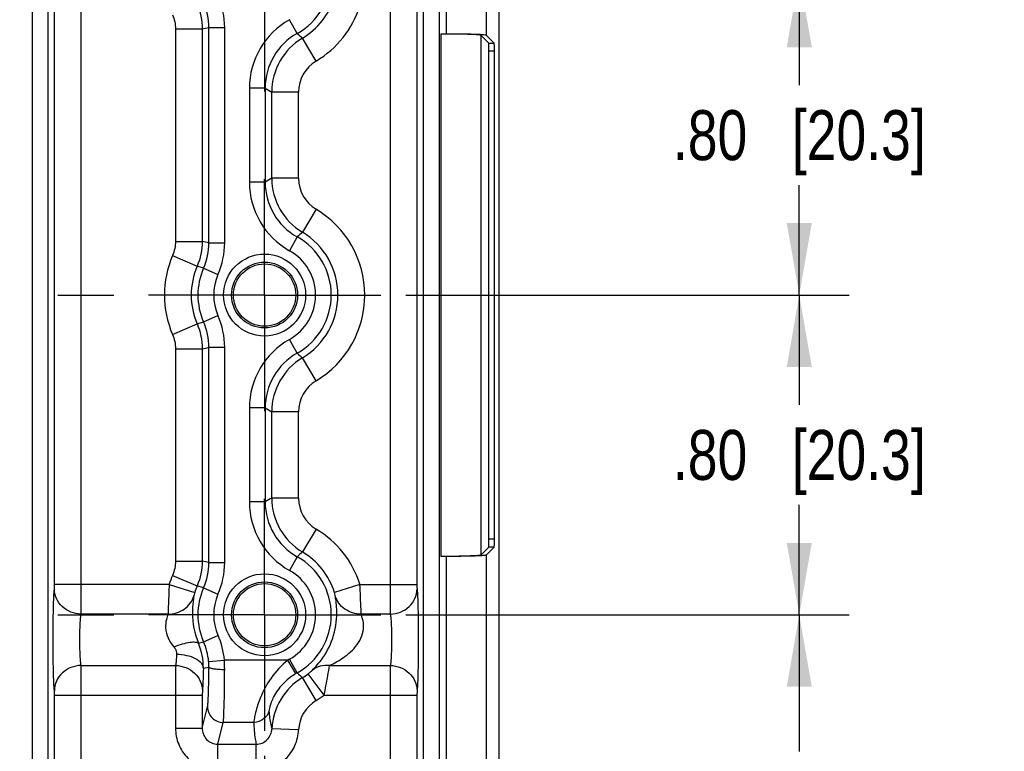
# Model space of a CAD drawing. Header units: inches. Extents: x 0 to 34, y 0 to 22.
# Tile 94 of 145: x 23 to 25.5, y 3.8 to 5.6. Entities that reach past the tile are written whole.
import ezdxf

# ---------------------------------------------------------------- set-up
doc = ezdxf.new("R2010")
doc.units = ezdxf.units.IN
doc.header["$LTSCALE"] = 1.87
doc.header["$MEASUREMENT"] = 0
doc.linetypes.add('CENTER', pattern=[0.6, 0.375, -0.075, 0.075, -0.075])
doc.layers.get('0').update_dxf_attribs({"linetype": 'CONTINUOUS'})
doc.layers.add('02___PRT_ALL_AXES', color=7, linetype='CONTINUOUS')
doc.layers.add('DIMENSIONS', color=7, linetype='CONTINUOUS')
doc.styles.get("Standard").update_dxf_attribs({"font": 'txt', "width": 0.8})
doc.dimstyles.new('DIMSTYLE_2', dxfattribs={"dimtxt": 0.125, "dimasz": 0.18, "dimexe": 0.125, "dimexo": 0.0625, "dimgap": 0.0625, "dimtad": 0, "dimtih": 1, "dimtoh": 1, "dimzin": 4, "dimdsep": 46, "dimtxsty": 'STANDARD', "dimblk": '_FILLED', "dimblk1": '_FILLED', "dimblk2": '_FILLED', "dimcen": 0.09, "dimadec": 0, "dimazin": 0, "dimtp": 0.01, "dimtm": 0.01, "dimtfac": 1, "dimtofl": 0, "dimtmove": 0, "dimatfit": 3, "dimldrblk": '_FILLED', "dimfxl": 1, "dimtolj": 1, "dimtzin": 4, "dimarcsym": 0})

# ---------------------------------------------------------------- blocks, each defined once
blk = doc.blocks.new('_FILLED')
at = {"color": 0, "linetype": 'BYBLOCK'}
blk.add_solid([(0, 0), (-1, 0.174), (-1, -0.174)], dxfattribs=at)
blk = doc.blocks.new('*D9')
at = {"layer": 'DIMENSIONS', "color": 2, "linetype": 'CONTINUOUS'}
for p, q in [((18.9227, 3.7402), (18.9227, 2.2838)), ((23.6471, 3.7402), (23.6471, 2.2838)), ((18.9227, 2.4088), (20.7099, 2.4088)), ((23.6471, 2.4088), (21.8599, 2.4088))]:
    blk.add_line(p, q, dxfattribs=at)
at = {"layer": 'DIMENSIONS', "color": 2, "linetype": 'CONTINUOUS', "xscale": 0.18, "yscale": 0.18, "zscale": 0.18, "rotation": 180}
blk.add_blockref('_FILLED', (18.9227, 2.4088), dxfattribs=at)
at = {"layer": 'DIMENSIONS', "color": 2, "linetype": 'CONTINUOUS', "xscale": 0.18, "yscale": 0.18, "zscale": 0.18}
blk.add_blockref('_FILLED', (23.6471, 2.4088), dxfattribs=at)
at = {"layer": 'DIMENSIONS', "color": 2, "linetype": 'CONTINUOUS', "insert": (21.2849, 2.4713), "char_height": 0.125, "width": 1.025, "attachment_point": 2, "line_spacing_factor": 0.9}
blk.add_mtext('4.72{\\Ftxt.shx;\\W1.000000;\\H0.125000; }[120]', dxfattribs=at)
blk = doc.blocks.new('*D11')
at = {"layer": 'DIMENSIONS', "color": 2, "linetype": 'CONTINUOUS'}
for p, q in [((11.287, 4.6696), (11.287, 0.7838)), ((24.2338, 3.1965), (24.2338, 0.7838)), ((11.287, 0.9088), (17.0354, 0.9088)), ((24.2338, 0.9088), (18.4854, 0.9088))]:
    blk.add_line(p, q, dxfattribs=at)
at = {"layer": 'DIMENSIONS', "color": 2, "linetype": 'CONTINUOUS', "xscale": 0.18, "yscale": 0.18, "zscale": 0.18, "rotation": 180}
blk.add_blockref('_FILLED', (11.287, 0.9088), dxfattribs=at)
at = {"layer": 'DIMENSIONS', "color": 2, "linetype": 'CONTINUOUS', "xscale": 0.18, "yscale": 0.18, "zscale": 0.18}
blk.add_blockref('_FILLED', (24.2338, 0.9088), dxfattribs=at)
at = {"layer": 'DIMENSIONS', "color": 2, "linetype": 'CONTINUOUS', "insert": (17.7604, 0.9713), "char_height": 0.125, "width": 1.325, "attachment_point": 2, "line_spacing_factor": 0.9}
blk.add_mtext('12.95{\\Ftxt.shx;\\W1.000000;\\H0.125000; }[328.9]', dxfattribs=at)
blk = doc.blocks.new('*D12')
at = {"layer": 'DIMENSIONS', "color": 2, "linetype": 'CONTINUOUS'}
for p, q in [((23.9999, 4.0931), (25.1088, 4.0931)), ((24.9838, 4.0931), (24.9838, 3.7511)), ((24.9838, 3.159), (24.9838, 3.5011)), ((24.1963, 3.159), (25.1088, 3.159))]:
    blk.add_line(p, q, dxfattribs=at)
at = {"layer": 'DIMENSIONS', "color": 2, "linetype": 'CONTINUOUS', "xscale": 0.18, "yscale": 0.18, "zscale": 0.18}
for p, rotation in [((24.9838, 4.0931), 90), ((24.9838, 3.159), 270)]:
    blk.add_blockref('_FILLED', p, dxfattribs=dict(at, rotation=rotation))
at = {"layer": 'DIMENSIONS', "color": 2, "linetype": 'CONTINUOUS', "insert": (24.9838, 3.6886), "char_height": 0.125, "width": 1.025, "attachment_point": 2, "line_spacing_factor": 0.9}
blk.add_mtext('.93{\\Ftxt.shx;\\W1.000000;\\H0.125000; }[23.7]', dxfattribs=at)
blk = doc.blocks.new('*D13')
at = {"layer": 'DIMENSIONS', "color": 2, "linetype": 'CONTINUOUS'}
for p, q in [((23.9999, 4.8931), (25.1088, 4.8931)), ((24.9838, 4.8931), (24.9838, 4.6181)), ((24.9838, 4.0931), (24.9838, 4.3681)), ((23.9999, 4.0931), (25.1088, 4.0931))]:
    blk.add_line(p, q, dxfattribs=at)
at = {"layer": 'DIMENSIONS', "color": 2, "linetype": 'CONTINUOUS', "xscale": 0.18, "yscale": 0.18, "zscale": 0.18}
for p, rotation in [((24.9838, 4.8931), 90), ((24.9838, 4.0931), 270)]:
    blk.add_blockref('_FILLED', p, dxfattribs=dict(at, rotation=rotation))
at = {"layer": 'DIMENSIONS', "color": 2, "linetype": 'CONTINUOUS', "insert": (24.9838, 4.5556), "char_height": 0.125, "width": 1.025, "attachment_point": 2, "line_spacing_factor": 0.9}
blk.add_mtext('.80{\\Ftxt.shx;\\W1.000000;\\H0.125000; }[20.3]', dxfattribs=at)
blk = doc.blocks.new('*D14')
at = {"layer": 'DIMENSIONS', "color": 2, "linetype": 'CONTINUOUS'}
for p, q in [((23.9999, 5.6931), (25.1088, 5.6931)), ((24.9838, 5.6931), (24.9838, 5.4181)), ((24.9838, 4.8931), (24.9838, 5.1681)), ((23.9999, 4.8931), (25.1088, 4.8931))]:
    blk.add_line(p, q, dxfattribs=at)
at = {"layer": 'DIMENSIONS', "color": 2, "linetype": 'CONTINUOUS', "xscale": 0.18, "yscale": 0.18, "zscale": 0.18}
for p, rotation in [((24.9838, 5.6931), 90), ((24.9838, 4.8931), 270)]:
    blk.add_blockref('_FILLED', p, dxfattribs=dict(at, rotation=rotation))
at = {"layer": 'DIMENSIONS', "color": 2, "linetype": 'CONTINUOUS', "insert": (24.9838, 5.3556), "char_height": 0.125, "width": 1.025, "attachment_point": 2, "line_spacing_factor": 0.9}
blk.add_mtext('.80{\\Ftxt.shx;\\W1.000000;\\H0.125000; }[20.3]', dxfattribs=at)

msp = doc.modelspace()

# ---------------------------------------------------------------- linework, layer by layer
at = {"color": 7, "linetype": 'CONTINUOUS'}
for p, q in [((24.2338, 3.259), (24.2338, 6.5281)), ((23.0658, 6.438), (23.0658, 3.3482)), ((23.1051, 6.438), (23.1051, 3.3482)), ((24.0447, 3.3482), (24.0447, 6.438)), ((24.084, 3.3482), (24.084, 6.438)), ((24.1012, 6.438), (24.1012, 5.547)), ((24.2011, 6.438), (24.2011, 5.5437)), ((23.1218, 4.1693), (23.1218, 5.6169)), ((23.1887, 4.1693), (23.1887, 5.6169)), ((23.9611, 5.6169), (23.9611, 4.1693)), ((24.028, 5.6169), (24.028, 4.1693)), ((23.7287, 5.5477), (23.7094, 5.582)), ((23.4243, 5.5588), (23.4912, 5.5588)), ((23.4243, 5.5588), (23.4243, 5.0273)), ((23.4912, 5.5588), (23.4912, 5.0273)), ((23.508, 5.5623), (23.5473, 5.5623)), ((23.508, 5.0238), (23.508, 5.5623)), ((23.5473, 5.0238), (23.5473, 5.5623)), ((24.0874, 5.547), (24.0874, 4.2391)), ((24.0874, 5.547), (24.1012, 5.547)), ((24.2073, 5.5236), (24.1873, 5.5437)), ((24.1873, 5.5437), (24.1873, 4.2424)), ((24.2011, 5.5437), (24.2211, 5.5236)), ((23.7759, 5.4785), (23.7415, 5.5358)), ((24.2073, 5.5236), (24.2211, 5.5236)), ((24.208, 5.504), (24.2218, 5.504)), ((24.208, 4.2821), (24.208, 5.504)), ((24.2218, 4.2821), (24.2218, 5.504)), ((23.6484, 5.4105), (23.6091, 5.4105)), ((23.6091, 5.4105), (23.6091, 5.1756)), ((23.6484, 5.4105), (23.6484, 5.1756)), ((23.732, 5.4009), (23.6651, 5.4009)), ((23.6651, 5.1852), (23.6651, 5.4009)), ((23.732, 5.1852), (23.732, 5.4009)), ((23.6484, 5.1756), (23.6091, 5.1756)), ((23.732, 5.1852), (23.6651, 5.1852)), ((23.7759, 5.1076), (23.7415, 5.0503)), ((23.4243, 5.0273), (23.4912, 5.0273)), ((23.508, 5.0238), (23.5473, 5.0238)), ((23.7287, 5.0384), (23.7094, 5.0041)), ((23.417, 4.9917), (23.4785, 4.9653)), ((23.4946, 4.9603), (23.4785, 4.9653)), ((23.4946, 4.9603), (23.5306, 4.9444)), ((23.4785, 4.8208), (23.4946, 4.8258)), ((23.4946, 4.8258), (23.5306, 4.8417)), ((23.417, 4.7945), (23.4785, 4.8208)), ((23.7287, 4.7477), (23.7094, 4.782)), ((23.4243, 4.7588), (23.4912, 4.7588)), ((23.4243, 4.7588), (23.4243, 4.2273)), ((23.4912, 4.7588), (23.4912, 4.2273)), ((23.508, 4.7623), (23.5473, 4.7623)), ((23.508, 4.2238), (23.508, 4.7623)), ((23.5473, 4.2238), (23.5473, 4.7623)), ((23.7759, 4.6785), (23.7415, 4.7358)), ((23.6484, 4.6105), (23.6091, 4.6105)), ((23.6091, 4.6105), (23.6091, 4.3756)), ((23.6484, 4.6105), (23.6484, 4.3756)), ((23.732, 4.6009), (23.6651, 4.6009)), ((23.6651, 4.3852), (23.6651, 4.6009)), ((23.732, 4.3852), (23.732, 4.6009)), ((23.732, 4.3852), (23.6651, 4.3852)), ((23.6484, 4.3756), (23.6091, 4.3756)), ((23.7759, 4.3076), (23.7415, 4.2503)), ((24.1873, 4.2424), (24.2073, 4.2625)), ((24.2011, 4.2424), (24.2211, 4.2625)), ((24.2211, 4.2625), (24.2073, 4.2625)), ((24.2218, 4.2821), (24.208, 4.2821)), ((23.7287, 4.2384), (23.7094, 4.2041)), ((24.1012, 4.2391), (24.0874, 4.2391)), ((24.1012, 4.2391), (24.1012, 3.3482)), ((24.2011, 4.2424), (24.2011, 3.3482)), ((23.4243, 4.2273), (23.4912, 4.2273)), ((23.508, 4.2238), (23.5473, 4.2238)), ((23.417, 4.1917), (23.4785, 4.1653)), ((23.1215, 4.1581), (23.1218, 4.1693)), ((23.4087, 4.1693), (23.1218, 4.1693)), ((23.1884, 4.0949), (23.1887, 4.1693)), ((23.4087, 4.1693), (23.4724, 4.1489)), ((23.4946, 4.1603), (23.4785, 4.1653)), ((23.4946, 4.1603), (23.5306, 4.1444)), ((23.8855, 4.1693), (23.8218, 4.1489)), ((23.8855, 4.1693), (24.028, 4.1693)), ((23.4057, 4.0949), (23.1884, 4.0949)), ((23.9614, 4.0949), (23.8885, 4.0949)), ((23.4946, 4.0258), (23.5306, 4.0417)), ((23.4817, 4.0218), (23.4946, 4.0258)), ((23.1884, 3.9662), (23.4246, 3.9662)), ((23.4246, 3.9662), (23.4243, 3.8919)), ((23.5073, 3.9763), (23.5465, 3.9798)), ((23.7055, 3.9798), (23.5465, 3.9798)), ((23.7256, 3.9459), (23.7055, 3.9798)), ((23.7287, 3.9477), (23.7094, 3.982)), ((23.8095, 3.9662), (23.9614, 3.9662)), ((23.9614, 3.9662), (23.9611, 3.8919)), ((23.494, 3.9594), (23.5079, 3.9623)), ((23.796, 3.8919), (23.7562, 3.9456)), ((23.7759, 3.8785), (23.7415, 3.9358)), ((23.1218, 3.8919), (23.4912, 3.8919)), ((23.1218, 3.2174), (23.1218, 3.8919)), ((23.1887, 3.1744), (23.1887, 3.8919)), ((23.4243, 3.8919), (23.4243, 3.8098)), ((23.4915, 3.903), (23.4912, 3.8919)), ((23.4912, 3.8919), (23.4912, 3.8098)), ((23.796, 3.8919), (23.9611, 3.8919)), ((23.9611, 3.8919), (24.028, 3.8919)), ((23.9611, 3.8919), (23.9611, 3.6678)), ((24.0282, 3.903), (24.028, 3.8919)), ((24.028, 3.8919), (24.028, 3.6511)), ((23.4912, 3.8098), (23.5044, 3.8628)), ((23.5302, 3.7693), (23.5438, 3.8238)), ((23.6203, 3.8238), (23.5438, 3.8238)), ((23.4243, 3.8098), (23.4912, 3.8098)), ((23.7321, 3.805), (23.6653, 3.808)), ((23.5302, 3.7693), (23.6263, 3.7693)), ((23.5302, 3.703), (23.5302, 3.7693)), ((23.6263, 3.703), (23.6263, 3.7693))]:
    msp.add_line(p, q, dxfattribs=at)
for centre, radius in [((23.6471, 4.8931), 0.1025), ((23.6471, 4.8931), 0.0824), ((23.6471, 4.8931), 0.0779), ((23.6471, 4.0931), 0.1025), ((23.6471, 4.0931), 0.0824), ((23.6471, 4.0931), 0.0779)]:
    msp.add_circle(centre, radius, dxfattribs=at)
for centre, radius, start, end in [((23.6471, 5.6931), 0.1667, 299.3294, 60.6758), ((23.6471, 5.6931), 0.1834, 300.9834, 342.2742), ((23.6471, 5.6931), 0.2503, 300.9834, 342.2742), ((23.8058, 5.4105), 0.1967, 119.3242, 180), ((22.8338, 8.7564), 3.2645, 281.6179, 281.9177), ((23.8057, 5.4106), 0.1573, 119.3036, 180.0142), ((24.105, 5.938), 0.5421, 226.0468, 227.8932), ((23.8226, 5.4009), 0.1575, 120.9998, 179.9836), ((23.8225, 5.4009), 0.0905, 120.9858, 179.9976), ((24.3216, 6.5607), 1.3327, 239.6615, 240.4911), ((23.8058, 5.1756), 0.1967, 180, 240.6758), ((24.3215, 4.0254), 1.3327, 119.5077, 120.3373), ((23.8057, 5.1756), 0.1573, 179.9856, 240.6918), ((23.8226, 5.1853), 0.1575, 180.0164, 239.0002), ((23.8225, 5.1852), 0.0905, 180.0024, 239.0142), ((23.6471, 4.8931), 0.2503, 300.9834, 59.0166), ((24.1047, 4.6478), 0.5422, 132.0672, 133.9139), ((23.6471, 4.8931), 0.1834, 300.9834, 59.0166), ((22.8338, 1.8297), 3.2645, 78.0823, 78.3821), ((23.6471, 4.8931), 0.1667, 299.3294, 60.6749), ((23.6471, 4.8931), 0.1273, 299.3242, 60.6758), ((23.6471, 4.8931), 0.2503, 156.7995, 203.2005), ((23.6471, 4.8931), 0.1834, 156.7902, 203.2005), ((23.6471, 4.8931), 0.1667, 156.1994, 203.8006), ((23.6471, 4.8931), 0.1273, 156.1998, 203.8002), ((23.8058, 4.6105), 0.1967, 119.3242, 180), ((22.8338, 7.9564), 3.2645, 281.6179, 281.9177), ((23.8057, 4.6106), 0.1573, 119.3035, 180.0142), ((23.8226, 4.6009), 0.1575, 120.9998, 179.9836), ((24.105, 5.138), 0.5421, 226.0465, 227.8928), ((23.8225, 4.6009), 0.0905, 120.9858, 179.9976), ((24.3216, 5.7607), 1.3327, 239.6615, 240.4911), ((24.3215, 3.2254), 1.3327, 119.5077, 120.3373), ((23.8226, 4.3853), 0.1575, 180.0164, 239.0002), ((23.8225, 4.3852), 0.0905, 180.0024, 239.0142), ((23.8058, 4.3756), 0.1967, 180, 240.6758), ((23.8057, 4.3756), 0.1573, 179.9856, 240.6918), ((23.6471, 4.0931), 0.2503, 17.7258, 59.0166), ((24.1047, 3.8478), 0.5422, 132.0672, 133.9139), ((23.6471, 4.0931), 0.1667, 299.3283, 60.6749), ((23.6471, 4.0931), 0.1834, 17.7258, 59.0166), ((22.8338, 1.0297), 3.2645, 78.0823, 78.3821), ((23.6471, 4.0931), 0.2503, 156.7995, 162.2742), ((23.6471, 4.0931), 0.1273, 299.3242, 60.6758), ((23.6471, 4.0931), 0.1834, 156.7902, 162.2742), ((23.6471, 4.0931), 0.1667, 156.1994, 203.8006), ((23.6471, 4.0931), 0.1273, 156.1998, 203.8002), ((23.3494, 3.962), 0.198, 5.1613, 23.7423), ((23.3393, 3.9613), 0.1546, 359.2961, 23.0267), ((23.3496, 3.962), 0.1583, 5.1623, 23.7442), ((23.3611, 3.9632), 0.1468, 359.623, 5.1004), ((23.2169, 3.9577), 0.3304, 359.7761, 3.8271), ((23.8064, 3.8095), 0.1979, 119.3277, 120.6324), ((23.8061, 3.8099), 0.1581, 119.3125, 120.6231), ((24.1049, 4.3381), 0.5421, 226.0567, 227.9031), ((23.6471, 4.0931), 0.1834, 300.9834, 306.4981), ((23.8226, 3.8009), 0.1575, 120.9998, 177.3913), ((23.6471, 4.0931), 0.2503, 300.9834, 306.4993), ((23.8225, 3.8009), 0.0905, 120.9854, 177.4035)]:
    msp.add_arc(centre, radius, start, end, dxfattribs=at)
for centre, start_param, end_param in [((24.2073, 5.504), -1.570796, -0.034907), ((24.2211, 5.504), -1.570796, -0.034907), ((24.2073, 4.2821), -3.106686, -1.570796), ((24.2211, 4.2821), -3.106686, -1.570796)]:
    msp.add_ellipse(centre, major_axis=(0, 0.0197), ratio=0.034921, start_param=start_param, end_param=end_param, dxfattribs=at)
for points in [[(23.5473, 5.5623), (23.5473, 5.5893), (23.5415, 5.6169), (23.5306, 5.6417)], [(23.4785, 5.6208), (23.4868, 5.6014), (23.4912, 5.5799), (23.4912, 5.5588)], [(23.508, 5.5623), (23.508, 5.5839), (23.5033, 5.606), (23.4946, 5.6258)], [(23.417, 5.5945), (23.4218, 5.5833), (23.4243, 5.5709), (23.4243, 5.5588)], [(23.4243, 5.0273), (23.4243, 5.0152), (23.4218, 5.0028), (23.417, 4.9917)], [(23.4912, 5.0273), (23.4912, 5.0062), (23.4868, 4.9847), (23.4785, 4.9653)], [(23.4946, 4.9603), (23.5033, 4.9801), (23.508, 5.0022), (23.508, 5.0238)], [(23.5306, 4.9444), (23.5415, 4.9692), (23.5473, 4.9968), (23.5473, 5.0238)], [(23.508, 4.7623), (23.508, 4.7839), (23.5033, 4.806), (23.4946, 4.8258)], [(23.5473, 4.7623), (23.5473, 4.7893), (23.5415, 4.8169), (23.5306, 4.8417)], [(23.4785, 4.8208), (23.4868, 4.8014), (23.4912, 4.7799), (23.4912, 4.7588)], [(23.417, 4.7945), (23.4218, 4.7833), (23.4243, 4.7709), (23.4243, 4.7588)], [(23.4243, 4.2273), (23.4243, 4.2152), (23.4218, 4.2028), (23.417, 4.1917)], [(23.4912, 4.2273), (23.4912, 4.2062), (23.4868, 4.1847), (23.4785, 4.1653)], [(23.4946, 4.1603), (23.5033, 4.1801), (23.508, 4.2022), (23.508, 4.2238)], [(23.5306, 4.1444), (23.5415, 4.1692), (23.5473, 4.1968), (23.5473, 4.2238)]]:
    msp.add_open_spline(points, degree=3, dxfattribs=at)
for points, knots in [([(24.0998, 5.547), (24.111, 5.547), (24.127, 5.5468), (24.1475, 5.5464), (24.1604, 5.546), (24.1709, 5.5455), (24.1791, 5.5451), (24.184, 5.5443), (24.1868, 5.5442), (24.1873, 5.5437)], [0, 0, 0, 0, 0.380546, 0.550848, 0.699572, 0.821948, 0.914461, 0.974295, 1, 1, 1, 1]), ([(24.0998, 5.547), (24.1125, 5.547), (24.1308, 5.5469), (24.1543, 5.5465), (24.1693, 5.5461), (24.1818, 5.5457), (24.1912, 5.5451), (24.1971, 5.5446), (24.2, 5.5441), (24.2009, 5.5439), (24.2011, 5.5437)], [0, 0, 0, 0, 0.373435, 0.543316, 0.693369, 0.818095, 0.912769, 0.973988, 0.99139, 1, 1, 1, 1]), ([(24.1873, 4.2424), (24.1868, 4.2419), (24.184, 4.2418), (24.1791, 4.241), (24.1709, 4.2407), (24.1604, 4.2401), (24.1475, 4.2398), (24.127, 4.2393), (24.111, 4.2391), (24.0998, 4.2391)], [0, 0, 0, 0, 0.025705, 0.085539, 0.178052, 0.300428, 0.449152, 0.619454, 1, 1, 1, 1]), ([(24.2011, 4.2424), (24.2009, 4.2422), (24.2, 4.242), (24.1971, 4.2415), (24.1912, 4.241), (24.1818, 4.2405), (24.1693, 4.24), (24.1543, 4.2396), (24.1308, 4.2392), (24.1125, 4.2391), (24.0998, 4.2391)], [0, 0, 0, 0, 0.00861, 0.026012, 0.087231, 0.181905, 0.306631, 0.456684, 0.626565, 1, 1, 1, 1]), ([(23.4087, 4.1693), (23.4083, 4.1613), (23.4072, 4.1365), (23.4061, 4.1118), (23.4057, 4.0949)], [0, 0, 0, 0, 0.321685, 1, 1, 1, 1]), ([(23.8885, 4.0949), (23.8884, 4.0987), (23.8876, 4.1235), (23.8865, 4.1483), (23.8855, 4.1693)], [0, 0, 0, 0, 0.153483, 1, 1, 1, 1]), ([(23.9611, 4.1693), (23.9611, 4.1613), (23.9611, 4.1365), (23.9611, 4.1117), (23.9614, 4.0949)], [0, 0, 0, 0, 0.321754, 1, 1, 1, 1]), ([(24.028, 4.1693), (24.028, 4.1681), (24.028, 4.1644), (24.028, 4.1606), (24.0282, 4.1581)], [0, 0, 0, 0, 0.321679, 1, 1, 1, 1]), ([(23.1215, 3.903), (23.1209, 3.9095), (23.12, 3.926), (23.1187, 3.9685), (23.1182, 4.0306), (23.1187, 4.0926), (23.12, 4.1352), (23.1209, 4.1516), (23.1215, 4.1581)], [0, 0, 0, 0, 0.076842, 0.193551, 0.5, 0.806448, 0.923156, 1, 1, 1, 1]), ([(23.1884, 4.0949), (23.1798, 4.095), (23.1625, 4.0984), (23.1404, 4.1124), (23.1254, 4.1332), (23.1216, 4.1499), (23.1215, 4.1581)], [0, 0, 0, 0, 0.256111, 0.509215, 0.756946, 1, 1, 1, 1]), ([(23.4057, 4.0949), (23.4199, 4.0947), (23.4488, 4.1029), (23.4665, 4.1275), (23.4703, 4.1407)], [0, 0, 0, 0, 0.509029, 1, 1, 1, 1]), ([(23.4703, 4.1407), (23.4696, 4.1355), (23.4674, 4.1216), (23.4648, 4.0814), (23.4716, 4.0459), (23.4817, 4.0218)], [0, 0, 0, 0, 0.130472, 0.351102, 1, 1, 1, 1]), ([(23.4724, 4.1489), (23.4721, 4.1479), (23.4713, 4.1452), (23.4705, 4.1425), (23.4703, 4.1407)], [0, 0, 0, 0, 0.357236, 1, 1, 1, 1]), ([(23.7661, 3.9539), (23.7754, 3.9635), (23.7985, 3.9897), (23.8233, 4.0417), (23.8291, 4.0923), (23.8262, 4.1252), (23.8244, 4.1364), (23.8239, 4.1407)], [0, 0, 0, 0, 0.197929, 0.513376, 0.832204, 0.93596, 1, 1, 1, 1]), ([(23.8239, 4.1407), (23.8239, 4.1411), (23.8233, 4.1439), (23.8225, 4.1466), (23.8218, 4.1489)], [0, 0, 0, 0, 0.131764, 1, 1, 1, 1]), ([(23.8885, 4.0949), (23.8743, 4.0947), (23.8454, 4.1029), (23.8276, 4.1275), (23.8239, 4.1407)], [0, 0, 0, 0, 0.509031, 1, 1, 1, 1]), ([(23.9614, 4.0949), (23.97, 4.095), (23.9873, 4.0984), (24.0094, 4.1124), (24.0244, 4.1332), (24.0281, 4.1499), (24.0282, 4.1581)], [0, 0, 0, 0, 0.256111, 0.509215, 0.756946, 1, 1, 1, 1]), ([(24.0282, 4.1581), (24.0289, 4.1516), (24.0298, 4.1352), (24.0311, 4.0926), (24.0316, 4.0306), (24.0311, 3.9685), (24.0298, 3.926), (24.0289, 3.9095), (24.0282, 3.903)], [0, 0, 0, 0, 0.076843, 0.193553, 0.5, 0.806449, 0.923157, 1, 1, 1, 1]), ([(23.1884, 3.9662), (23.1878, 3.9694), (23.1869, 3.9777), (23.1856, 3.9992), (23.1851, 4.0306), (23.1856, 4.0619), (23.1869, 4.0834), (23.1878, 4.0917), (23.1884, 4.0949)], [0, 0, 0, 0, 0.077139, 0.193817, 0.499992, 0.806172, 0.922853, 1, 1, 1, 1]), ([(23.4057, 4.0949), (23.4042, 4.0905), (23.4004, 4.0793), (23.3985, 4.0587), (23.4048, 4.0344), (23.4145, 4.0196), (23.4202, 4.0128)], [0, 0, 0, 0, 0.159599, 0.402611, 0.696419, 1, 1, 1, 1]), ([(23.8095, 3.9662), (23.8215, 3.9721), (23.84, 3.9823), (23.8629, 4.0003), (23.8793, 4.0181), (23.8913, 4.0396), (23.8956, 4.0622), (23.8933, 4.0808), (23.8898, 4.0909), (23.8885, 4.0949)], [0, 0, 0, 0, 0.238427, 0.375977, 0.520387, 0.668651, 0.809034, 0.923911, 1, 1, 1, 1]), ([(23.9614, 4.0949), (23.962, 4.0917), (23.9629, 4.0834), (23.9642, 4.0619), (23.9647, 4.0306), (23.9642, 3.9992), (23.9629, 3.9777), (23.962, 3.9694), (23.9614, 3.9662)], [0, 0, 0, 0, 0.077148, 0.193831, 0.500012, 0.806186, 0.922862, 1, 1, 1, 1]), ([(23.4202, 4.0128), (23.4274, 4.0156), (23.4407, 4.0202), (23.4592, 4.0245), (23.4723, 4.0259), (23.4803, 4.0239), (23.4816, 4.0218)], [0, 0, 0, 0, 0.359906, 0.664628, 0.881069, 1, 1, 1, 1]), ([(23.4202, 4.0128), (23.4213, 4.0114), (23.4252, 4.0062), (23.4273, 3.9994), (23.4271, 3.9946)], [0, 0, 0, 0, 0.264683, 1, 1, 1, 1]), ([(23.4271, 3.9946), (23.4268, 3.9889), (23.4263, 3.9794), (23.4253, 3.9699), (23.4246, 3.9662)], [0, 0, 0, 0, 0.60566, 1, 1, 1, 1]), ([(23.4271, 3.9946), (23.4355, 3.9945), (23.4516, 3.9927), (23.4728, 3.9855), (23.4884, 3.9748), (23.4937, 3.9642), (23.494, 3.9594)], [0, 0, 0, 0, 0.312526, 0.593956, 0.822163, 1, 1, 1, 1]), ([(23.1884, 3.9662), (23.1798, 3.9661), (23.1625, 3.9627), (23.1404, 3.9487), (23.1254, 3.9279), (23.1216, 3.9112), (23.1215, 3.903)], [0, 0, 0, 0, 0.256111, 0.509215, 0.756946, 1, 1, 1, 1]), ([(23.1887, 3.8919), (23.1887, 3.8998), (23.1887, 3.9246), (23.1887, 3.9494), (23.1884, 3.9662)], [0, 0, 0, 0, 0.321747, 1, 1, 1, 1]), ([(23.4246, 3.9662), (23.4333, 3.9661), (23.4506, 3.9627), (23.4726, 3.9487), (23.4877, 3.9279), (23.4914, 3.9112), (23.4915, 3.903)], [0, 0, 0, 0, 0.256111, 0.509215, 0.756946, 1, 1, 1, 1]), ([(23.7055, 3.9798), (23.6894, 3.967), (23.6623, 3.9374), (23.6397, 3.8954), (23.6286, 3.8642), (23.6237, 3.8462), (23.6212, 3.8332), (23.6203, 3.8263), (23.6203, 3.8238)], [0, 0, 0, 0, 0.339938, 0.651743, 0.781532, 0.885463, 0.959204, 1, 1, 1, 1]), ([(23.8095, 3.9662), (23.8018, 3.967), (23.786, 3.966), (23.7719, 3.9587), (23.7661, 3.9539)], [0, 0, 0, 0, 0.508609, 1, 1, 1, 1]), ([(23.796, 3.8919), (23.7975, 3.8998), (23.8024, 3.9245), (23.807, 3.9493), (23.8095, 3.9662)], [0, 0, 0, 0, 0.320284, 1, 1, 1, 1]), ([(23.9614, 3.9662), (23.97, 3.9661), (23.9873, 3.9627), (24.0094, 3.9487), (24.0244, 3.9279), (24.0281, 3.9112), (24.0282, 3.903)], [0, 0, 0, 0, 0.256111, 0.509215, 0.756946, 1, 1, 1, 1]), ([(23.494, 3.9594), (23.4937, 3.948), (23.4931, 3.9292), (23.4922, 3.9104), (23.4915, 3.903)], [0, 0, 0, 0, 0.60652, 1, 1, 1, 1]), ([(23.5044, 3.8628), (23.5053, 3.8665), (23.5058, 3.8776), (23.507, 3.8987), (23.5076, 3.9282), (23.5078, 3.9503), (23.5079, 3.9623)], [0, 0, 0, 0, 0.112562, 0.332983, 0.639107, 1, 1, 1, 1]), ([(23.5079, 3.9623), (23.508, 3.9618), (23.5092, 3.9608), (23.5132, 3.9593), (23.5212, 3.9579), (23.5332, 3.9568), (23.5423, 3.9565), (23.5473, 3.9564)], [0, 0, 0, 0, 0.036831, 0.101856, 0.320183, 0.634646, 1, 1, 1, 1]), ([(23.5438, 3.8238), (23.5447, 3.8287), (23.5452, 3.8435), (23.5464, 3.8717), (23.5469, 3.911), (23.5472, 3.9405), (23.5473, 3.9564)], [0, 0, 0, 0, 0.112325, 0.332755, 0.638983, 1, 1, 1, 1]), ([(23.7256, 3.9459), (23.7132, 3.9386), (23.6916, 3.9214), (23.6727, 3.8949), (23.6639, 3.8753), (23.6603, 3.8647), (23.6586, 3.8573), (23.658, 3.8533), (23.6581, 3.852)], [0, 0, 0, 0, 0.3621, 0.683478, 0.807612, 0.901395, 0.965091, 1, 1, 1, 1]), ([(23.7562, 3.9456), (23.7572, 3.9464), (23.7606, 3.949), (23.764, 3.9517), (23.7661, 3.9539)], [0, 0, 0, 0, 0.309869, 1, 1, 1, 1]), ([(23.1218, 3.8919), (23.1218, 3.8931), (23.1218, 3.8968), (23.1218, 3.9005), (23.1215, 3.903)], [0, 0, 0, 0, 0.321679, 1, 1, 1, 1]), ([(23.5044, 3.8628), (23.5045, 3.8529), (23.513, 3.8322), (23.5337, 3.8239), (23.5438, 3.8238)], [0, 0, 0, 0, 0.498388, 1, 1, 1, 1]), ([(23.6581, 3.852), (23.6558, 3.844), (23.6456, 3.8293), (23.6286, 3.8238), (23.6203, 3.8238)], [0, 0, 0, 0, 0.498595, 1, 1, 1, 1]), ([(23.6581, 3.852), (23.6588, 3.8409), (23.6609, 3.8261), (23.6643, 3.8117), (23.6653, 3.808)], [0, 0, 0, 0, 0.746733, 1, 1, 1, 1]), ([(23.6203, 3.8238), (23.6203, 3.8101), (23.6219, 3.7918), (23.6253, 3.7738), (23.6263, 3.7693)], [0, 0, 0, 0, 0.747392, 1, 1, 1, 1]), ([(23.4243, 3.8098), (23.4243, 3.796), (23.4298, 3.768), (23.4532, 3.7325), (23.4884, 3.7086), (23.5164, 3.703), (23.5302, 3.703)], [0, 0, 0, 0, 0.250076, 0.500052, 0.75, 1, 1, 1, 1]), ([(23.4912, 3.8098), (23.4912, 3.7997), (23.4972, 3.7835), (23.5144, 3.7714), (23.525, 3.7692), (23.5302, 3.7693)], [0, 0, 0, 0, 0.491826, 0.745459, 1, 1, 1, 1]), ([(23.6263, 3.7693), (23.6363, 3.7692), (23.6569, 3.7778), (23.6649, 3.7982), (23.6653, 3.808)], [0, 0, 0, 0, 0.502774, 1, 1, 1, 1]), ([(23.6263, 3.703), (23.6398, 3.703), (23.6669, 3.7083), (23.7015, 3.7309), (23.7252, 3.7647), (23.7315, 3.7916), (23.7321, 3.805)], [0, 0, 0, 0, 0.250001, 0.499952, 0.749929, 1, 1, 1, 1])]:
    msp.add_open_spline(points, degree=3, knots=knots, dxfattribs=at)
at = {"layer": '02___PRT_ALL_AXES', "color": 7, "linetype": 'CENTER'}
for p, q in [((23.6471, 5.6931), (23.6471, 5.4027)), ((23.6471, 4.8931), (23.6471, 5.1834)), ((18.9227, 4.8931), (23.3417, 4.8931)), ((23.6471, 4.8931), (23.3567, 4.8931)), ((23.6471, 4.8931), (23.9374, 4.8931)), ((23.6471, 4.8931), (23.6471, 4.6027)), ((23.6471, 4.0931), (23.6471, 4.3834)), ((18.9227, 4.0931), (23.3567, 4.0931)), ((23.6471, 4.0931), (23.3567, 4.0931)), ((23.6471, 4.0931), (23.9374, 4.0931)), ((23.6471, 4.0931), (23.6471, 3.8027))]:
    msp.add_line(p, q, dxfattribs=at)

# ---------------------------------------------------------------- dimensions: what is measured, and where the dimension line sits
at = {"layer": 'DIMENSIONS', "color": 2, "linetype": 'CONTINUOUS'}
for base, p1, p2, angle, picture, middle in [((24.9838, 5.6931), (23.9374, 4.8931), (23.9374, 5.6931), 90, '*D14', (24.9838, 5.2931)), ((24.9838, 4.8931), (23.9374, 4.0931), (23.9374, 4.8931), 90, '*D13', (24.9838, 4.4931)), ((11.287, 0.9088), (24.2338, 3.259), (11.287, 4.7321), 180, '*D11', (17.7604, 0.9088)), ((24.9838, 4.0931), (24.1338, 3.159), (23.9374, 4.0931), 90, '*D12', (24.9838, 3.6261))]:
    dim = msp.add_linear_dim(base=base, p1=p1, p2=p2, angle=angle, dimstyle='DIMSTYLE_2', dxfattribs=at)
    dim.commit()
    dim.dimension.update_dxf_attribs({"geometry": picture, "text_midpoint": middle, "dimtype": 160})
dim = msp.add_linear_dim(base=(23.6471, 2.4088), p1=(18.9227, 3.8027), p2=(23.6471, 3.8027), dimstyle='DIMSTYLE_2', dxfattribs=at)
dim.commit()
dim.dimension.update_dxf_attribs({"geometry": '*D9', "text_midpoint": (21.2849, 2.4088), "dimtype": 160})

doc.saveas('drawing.dxf')
